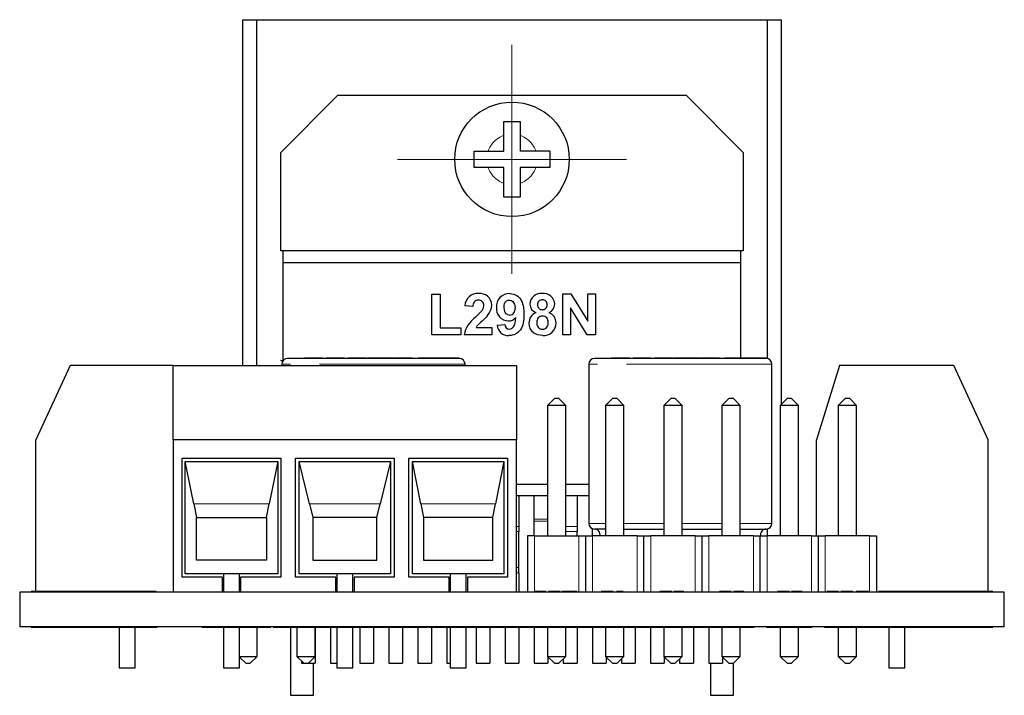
# Model space of a CAD drawing. Header units: millimetres. Extents: x 8.3 to 21.2, y 4.9 to 15.7.
# Tile 1 of 12: x 8.5 to 12.8, y 4.9 to 7.8. Entities that reach past the tile are written whole.
import ezdxf

# ---------------------------------------------------------------- set-up
doc = ezdxf.new("R2010")
doc.units = ezdxf.units.MM
doc.linetypes.add('PHANTOM', pattern=[1.27, 0.635, -0.127, 0.127, -0.127, 0.127, -0.127])

# ---------------------------------------------------------------- blocks, each defined once
blk = doc.blocks.new('SW_CENTERMARKSYMBOL_0')
at = {"color": 0, "linetype": 'Continuous', "lineweight": 18}
for p, q in [((0, 0.25), (0, 0.5)), ((0, 0), (0, 0.25)), ((-0.25, 0), (-0.5, 0)), ((0, 0), (-0.25, 0)), ((0, 0), (0, -0.25)), ((0, 0), (0.25, 0)), ((0.25, 0), (0.5, 0)), ((0, -0.25), (0, -0.5))]:
    blk.add_line(p, q, dxfattribs=at)

msp = doc.modelspace()

# ---------------------------------------------------------------- linework, layer by layer
at = {"color": 7, "linetype": 'Continuous', "lineweight": 25}
for p, q in [((9.4379, 6.3201), (9.4379, 7.8301)), ((9.4379, 7.8301), (9.4979, 7.8301)), ((9.4979, 6.3201), (9.4979, 7.8301)), ((9.4979, 7.8301), (11.7279, 7.8301)), ((11.7279, 7.8301), (11.7279, 6.3496)), ((11.7279, 7.8301), (11.7879, 7.8301)), ((11.7879, 7.8301), (11.7879, 6.1491)), ((9.8529, 7.5001), (9.6029, 7.2501)), ((9.8529, 7.5001), (11.3729, 7.5001)), ((11.6229, 7.2501), (11.3729, 7.5001)), ((10.5779, 7.3851), (10.6479, 7.3851)), ((10.5779, 7.3244), (10.5779, 7.3851)), ((10.6479, 7.3851), (10.6479, 7.3244)), ((10.5779, 7.2551), (10.5779, 7.3244)), ((10.6479, 7.3244), (10.6479, 7.2551)), ((9.6029, 6.8201), (9.6029, 7.2501)), ((10.4479, 7.2551), (10.5086, 7.2551)), ((10.4479, 7.1851), (10.4479, 7.2551)), ((10.5086, 7.2551), (10.5779, 7.2551)), ((10.7172, 7.2551), (10.6479, 7.2551)), ((10.7779, 7.2551), (10.7172, 7.2551)), ((10.7779, 7.2551), (10.7779, 7.1851)), ((11.6229, 7.2501), (11.6229, 6.8201)), ((10.5086, 7.1851), (10.4479, 7.1851)), ((10.5779, 7.1851), (10.5086, 7.1851)), ((10.5779, 7.1158), (10.5779, 7.1851)), ((10.7172, 7.1851), (10.6479, 7.1851)), ((10.6479, 7.1851), (10.6479, 7.1158)), ((10.7779, 7.1851), (10.7172, 7.1851)), ((10.5779, 7.0551), (10.5779, 7.1158)), ((10.6479, 7.1158), (10.6479, 7.0551)), ((10.6479, 7.0551), (10.5779, 7.0551)), ((9.6129, 6.8201), (9.6029, 6.8201)), ((11.6129, 6.8201), (9.6129, 6.8201)), ((9.6129, 6.7701), (9.6129, 6.8201)), ((11.6129, 6.7701), (11.6129, 6.8201)), ((11.6229, 6.8201), (11.6129, 6.8201)), ((9.6129, 6.3415), (9.6129, 6.7701)), ((9.6129, 6.7701), (11.6129, 6.7701)), ((11.6129, 6.3521), (11.6129, 6.7701)), ((10.2627, 6.6318), (10.2991, 6.6318)), ((10.2627, 6.4533), (10.2627, 6.6318)), ((10.2991, 6.6318), (10.2991, 6.4837)), ((10.8351, 6.4533), (10.8351, 6.6333)), ((10.8351, 6.6333), (10.8703, 6.6333)), ((10.8703, 6.6333), (10.9443, 6.5126)), ((10.9443, 6.6333), (10.9779, 6.6333)), ((10.9443, 6.5126), (10.9443, 6.6333)), ((10.9779, 6.6333), (10.9779, 6.4533)), ((10.4419, 6.5772), (10.4074, 6.5806)), ((10.9415, 6.4533), (10.8687, 6.5714)), ((10.8687, 6.5714), (10.8687, 6.4533)), ((10.5482, 6.4951), (10.5815, 6.4988)), ((10.3895, 6.4533), (10.2627, 6.4533)), ((10.2991, 6.4837), (10.3895, 6.4837)), ((10.3895, 6.4837), (10.3895, 6.4533)), ((10.5242, 6.4533), (10.4033, 6.4533)), ((10.4557, 6.4854), (10.5242, 6.4854)), ((10.5242, 6.4854), (10.5242, 6.4533)), ((10.8687, 6.4533), (10.8351, 6.4533)), ((10.9779, 6.4533), (10.9415, 6.4533)), ((9.6129, 6.3376), (9.6029, 6.3415)), ((9.6029, 6.3415), (9.6129, 6.3415)), ((9.6079, 6.3251), (9.6079, 6.3201)), ((10.2029, 6.3501), (9.6329, 6.3501)), ((9.7868, 6.3521), (9.7062, 6.3521)), ((9.8408, 6.3521), (9.8014, 6.3521)), ((9.8811, 6.3521), (9.8408, 6.3521)), ((9.9353, 6.3521), (9.8957, 6.3521)), ((9.9679, 6.3521), (9.9353, 6.3521)), ((9.9765, 6.3521), (9.9679, 6.3521)), ((10.0244, 6.3521), (9.9815, 6.3521)), ((10.0504, 6.3521), (10.0244, 6.3521)), ((10.0933, 6.3521), (10.0504, 6.3521)), ((10.1205, 6.3521), (10.0963, 6.3521)), ((10.1707, 6.3521), (10.1205, 6.3521)), ((10.1787, 6.3521), (10.1707, 6.3521)), ((10.2029, 6.3521), (10.2029, 6.3501)), ((10.3829, 6.3521), (10.2029, 6.3521)), ((10.3829, 6.3501), (10.2029, 6.3501)), ((10.3829, 6.3501), (10.3829, 6.3521)), ((10.4079, 6.3201), (10.4079, 6.3251)), ((10.9479, 6.3251), (10.9479, 5.6301)), ((11.5429, 6.3501), (10.9729, 6.3501)), ((11.1268, 6.3521), (11.0462, 6.3521)), ((11.1808, 6.3521), (11.1414, 6.3521)), ((11.2211, 6.3521), (11.1808, 6.3521)), ((11.2753, 6.3521), (11.2357, 6.3521)), ((11.3079, 6.3521), (11.2753, 6.3521)), ((11.3165, 6.3521), (11.3079, 6.3521)), ((11.3644, 6.3521), (11.3215, 6.3521)), ((11.3904, 6.3521), (11.3644, 6.3521)), ((11.4333, 6.3521), (11.3904, 6.3521)), ((11.4605, 6.3521), (11.4363, 6.3521)), ((11.5107, 6.3521), (11.4605, 6.3521)), ((11.5187, 6.3521), (11.5107, 6.3521)), ((11.5429, 6.3521), (11.5429, 6.3501)), ((11.7229, 6.3521), (11.5429, 6.3521)), ((11.7229, 6.3501), (11.5429, 6.3501)), ((11.7229, 6.3501), (11.7229, 6.3521)), ((11.7479, 5.6301), (11.7479, 6.3251)), ((8.6829, 6.3201), (8.5329, 5.9951)), ((9.1329, 6.3201), (8.6829, 6.3201)), ((9.1329, 5.9951), (9.1329, 6.3201)), ((9.1329, 6.3201), (10.6329, 6.3201)), ((10.6329, 6.3201), (10.6329, 5.9951)), ((12.0429, 6.3201), (11.9429, 5.9951)), ((12.5429, 6.3201), (12.0429, 6.3201)), ((12.6929, 5.9951), (12.5429, 6.3201)), ((10.7979, 6.1751), (10.7679, 6.1451)), ((10.8179, 6.1751), (10.7979, 6.1751)), ((10.8479, 6.1451), (10.8179, 6.1751)), ((11.0519, 6.1751), (11.0219, 6.1451)), ((11.0719, 6.1751), (11.0519, 6.1751)), ((11.1019, 6.1451), (11.0719, 6.1751)), ((11.3059, 6.1751), (11.2759, 6.1451)), ((11.3259, 6.1751), (11.3059, 6.1751)), ((11.3559, 6.1451), (11.3259, 6.1751)), ((11.5599, 6.1751), (11.5299, 6.1451)), ((11.5799, 6.1751), (11.5599, 6.1751)), ((11.6099, 6.1451), (11.5799, 6.1751)), ((11.8139, 6.1751), (11.7839, 6.1451)), ((11.8339, 6.1751), (11.8139, 6.1751)), ((11.8639, 6.1451), (11.8339, 6.1751)), ((12.0679, 6.1751), (12.0379, 6.1451)), ((12.0879, 6.1751), (12.0679, 6.1751)), ((12.1179, 6.1451), (12.0879, 6.1751)), ((10.7679, 6.1451), (10.7679, 5.5751)), ((10.8479, 6.1451), (10.7679, 6.1451)), ((10.8479, 5.5751), (10.8479, 6.1451)), ((11.0219, 6.1451), (11.0219, 5.5751)), ((11.1019, 6.1451), (11.0219, 6.1451)), ((11.1019, 5.5751), (11.1019, 6.1451)), ((11.2759, 6.1451), (11.2759, 5.5751)), ((11.3559, 6.1451), (11.2759, 6.1451)), ((11.3559, 5.5751), (11.3559, 6.1451)), ((11.5299, 6.1451), (11.5299, 5.5751)), ((11.6099, 6.1451), (11.5299, 6.1451)), ((11.6099, 5.5751), (11.6099, 6.1451)), ((11.7839, 6.1451), (11.7839, 5.5751)), ((11.8639, 6.1451), (11.7839, 6.1451)), ((11.8639, 5.5751), (11.8639, 6.1451)), ((12.0379, 6.1451), (12.0379, 5.5751)), ((12.1179, 6.1451), (12.0379, 6.1451)), ((12.1179, 5.5751), (12.1179, 6.1451)), ((8.5329, 5.3331), (8.5329, 5.9951)), ((9.1329, 5.9951), (9.1329, 5.3301)), ((10.6329, 5.9951), (9.1329, 5.9951)), ((10.6329, 5.3301), (10.6329, 5.9951)), ((11.9429, 5.5751), (11.9429, 5.9951)), ((12.6929, 5.3331), (12.6929, 5.9951)), ((9.1729, 5.9151), (9.6029, 5.9151)), ((9.1729, 5.3951), (9.1729, 5.9151)), ((9.2228, 5.7151), (9.1853, 5.9001)), ((9.1853, 5.9001), (9.5905, 5.9001)), ((9.1853, 5.4101), (9.1853, 5.9001)), ((9.5905, 5.9001), (9.553, 5.7151)), ((9.5905, 5.9001), (9.5905, 5.4101)), ((9.6029, 5.9151), (9.6029, 5.3951)), ((9.6679, 5.9151), (10.0979, 5.9151)), ((9.6679, 5.3951), (9.6679, 5.9151)), ((9.7282, 5.7151), (9.6829, 5.9001)), ((9.6829, 5.9001), (10.0829, 5.9001)), ((9.6829, 5.4101), (9.6829, 5.9001)), ((10.0829, 5.9001), (10.0376, 5.7151)), ((10.0829, 5.9001), (10.0829, 5.4101)), ((10.0979, 5.9151), (10.0979, 5.3951)), ((10.1629, 5.9151), (10.5929, 5.9151)), ((10.1629, 5.3951), (10.1629, 5.9151)), ((10.2149, 5.7151), (10.1779, 5.9001)), ((10.1779, 5.9001), (10.5779, 5.9001)), ((10.1779, 5.4101), (10.1779, 5.9001)), ((10.5779, 5.9001), (10.5409, 5.7151)), ((10.5779, 5.9001), (10.5779, 5.4101)), ((10.5929, 5.9151), (10.5929, 5.3951)), ((10.7679, 5.8001), (10.6329, 5.8001)), ((10.9479, 5.8001), (10.8479, 5.8001)), ((10.6429, 5.7501), (10.6329, 5.7501)), ((10.7099, 5.7501), (10.6429, 5.7501)), ((10.6429, 5.7501), (10.6429, 5.6164)), ((10.7679, 5.7501), (10.7099, 5.7501)), ((10.7099, 5.6485), (10.7099, 5.7501)), ((10.8969, 5.7501), (10.8479, 5.7501)), ((10.9479, 5.7501), (10.8969, 5.7501)), ((10.8969, 5.7501), (10.8969, 5.6164)), ((9.2228, 5.7151), (9.2349, 5.6551)), ((9.5409, 5.6551), (9.553, 5.7151)), ((9.7282, 5.7151), (9.7429, 5.6551)), ((10.0229, 5.6551), (10.0376, 5.7151)), ((10.2149, 5.7151), (10.2269, 5.6551)), ((10.5289, 5.6551), (10.5409, 5.7151)), ((9.2349, 5.6551), (9.5409, 5.6551)), ((9.2349, 5.4701), (9.2349, 5.6551)), ((9.5409, 5.6551), (9.5409, 5.4701)), ((10.0229, 5.6551), (9.7429, 5.6551)), ((9.7429, 5.6551), (9.7429, 5.4701)), ((10.0229, 5.4701), (10.0229, 5.6551)), ((10.5289, 5.6551), (10.2269, 5.6551)), ((10.2269, 5.6551), (10.2269, 5.4701)), ((10.5289, 5.4701), (10.5289, 5.6551)), ((10.7099, 5.6393), (10.7099, 5.6485)), ((10.7099, 5.5751), (10.7099, 5.6393)), ((10.6429, 5.6164), (10.6429, 5.5946)), ((10.6429, 5.437), (10.6429, 5.5946)), ((10.8969, 5.6164), (10.8969, 5.5946)), ((10.8969, 5.5751), (10.8969, 5.5946)), ((10.9639, 5.5751), (10.9639, 5.6068)), ((11.0219, 5.6051), (10.9729, 5.6051)), ((11.1019, 5.6051), (11.2779, 5.6051)), ((11.3559, 5.6051), (11.5319, 5.6051)), ((11.6099, 5.6051), (11.7229, 5.6051)), ((11.7279, 5.6056), (11.7279, 5.5751)), ((10.6809, 5.5751), (10.6809, 5.3301)), ((10.7109, 5.5751), (10.6809, 5.5751)), ((10.7109, 5.5751), (10.9049, 5.5751)), ((10.9049, 5.5751), (10.9349, 5.5751)), ((10.9349, 5.3301), (10.9349, 5.5751)), ((10.9349, 5.5751), (10.9649, 5.5751)), ((11.1589, 5.5751), (10.9649, 5.5751)), ((11.1589, 5.5751), (11.1889, 5.5751)), ((11.1889, 5.3301), (11.1889, 5.5751)), ((11.1889, 5.5751), (11.2189, 5.5751)), ((11.4129, 5.5751), (11.2189, 5.5751)), ((11.4129, 5.5751), (11.4429, 5.5751)), ((11.4429, 5.3301), (11.4429, 5.5751)), ((11.4429, 5.5751), (11.4729, 5.5751)), ((11.6669, 5.5751), (11.4729, 5.5751)), ((11.6669, 5.5751), (11.6969, 5.5751)), ((11.6969, 5.3301), (11.6969, 5.5751)), ((11.6969, 5.5751), (11.7269, 5.5751)), ((11.9209, 5.5751), (11.7269, 5.5751)), ((11.9209, 5.5751), (11.9509, 5.5751)), ((11.9509, 5.3301), (11.9509, 5.5751)), ((11.9509, 5.5751), (11.9809, 5.5751)), ((12.1749, 5.5751), (11.9809, 5.5751)), ((12.1749, 5.5751), (12.2049, 5.5751)), ((12.2049, 5.5751), (12.2049, 5.3301)), ((9.5409, 5.4701), (9.2349, 5.4701)), ((9.7429, 5.4701), (10.0229, 5.4701)), ((10.2269, 5.4701), (10.5289, 5.4701)), ((10.6429, 5.414), (10.6429, 5.437)), ((9.3479, 5.3951), (9.1729, 5.3951)), ((9.5905, 5.4101), (9.1853, 5.4101)), ((9.3479, 5.3301), (9.3479, 5.3951)), ((9.3529, 5.4101), (9.3529, 5.3301)), ((9.4229, 5.3301), (9.4229, 5.4101)), ((9.4279, 5.3951), (9.4279, 5.3301)), ((9.6029, 5.3951), (9.4279, 5.3951)), ((9.8429, 5.3951), (9.6679, 5.3951)), ((10.0829, 5.4101), (9.6829, 5.4101)), ((9.8429, 5.3301), (9.8429, 5.3951)), ((9.8479, 5.4101), (9.8479, 5.3301)), ((9.9179, 5.3301), (9.9179, 5.4101)), ((9.9229, 5.3951), (9.9229, 5.3301)), ((10.0979, 5.3951), (9.9229, 5.3951)), ((10.3379, 5.3951), (10.1629, 5.3951)), ((10.5779, 5.4101), (10.1779, 5.4101)), ((10.3379, 5.3301), (10.3379, 5.3951)), ((10.3429, 5.4101), (10.3429, 5.3301)), ((10.4129, 5.3301), (10.4129, 5.4101)), ((10.4179, 5.3951), (10.4179, 5.3301)), ((10.5929, 5.3951), (10.4179, 5.3951)), ((10.6429, 5.414), (10.6429, 5.3301)), ((8.5129, 5.3331), (8.5129, 5.3301)), ((9.0129, 5.3331), (8.5129, 5.3331)), ((9.0129, 5.3301), (9.0129, 5.3331)), ((9.059, 5.3321), (9.0129, 5.3321)), ((9.059, 5.3321), (9.059, 5.3301)), ((10.7104, 5.3301), (10.7104, 5.3321)), ((10.7603, 5.3321), (10.7104, 5.3321)), ((10.7603, 5.3301), (10.7603, 5.3321)), ((10.7716, 5.3301), (10.7716, 5.3321)), ((10.784, 5.3321), (10.7716, 5.3321)), ((10.8103, 5.3321), (10.784, 5.3321)), ((10.784, 5.3301), (10.784, 5.3321)), ((10.8103, 5.3301), (10.8103, 5.3321)), ((10.8237, 5.3321), (10.8103, 5.3321)), ((10.8237, 5.3301), (10.8237, 5.3321)), ((10.831, 5.3301), (10.831, 5.3321)), ((10.8451, 5.3321), (10.831, 5.3321)), ((10.8451, 5.3301), (10.8451, 5.3321)), ((10.8505, 5.3321), (10.8451, 5.3321)), ((10.8505, 5.3301), (10.8505, 5.3321)), ((10.8767, 5.3321), (10.8505, 5.3321)), ((10.8767, 5.3301), (10.8767, 5.3321)), ((10.8824, 5.3321), (10.8767, 5.3321)), ((10.8824, 5.3321), (10.8824, 5.3301)), ((10.8968, 5.3321), (10.8824, 5.3321)), ((10.8968, 5.3301), (10.8968, 5.3321)), ((11.0024, 5.3301), (11.0024, 5.3321)), ((11.0148, 5.3321), (11.0024, 5.3321)), ((11.0412, 5.3321), (11.0148, 5.3321)), ((11.0148, 5.3301), (11.0148, 5.3321)), ((11.0412, 5.3301), (11.0412, 5.3321)), ((11.0545, 5.3321), (11.0412, 5.3321)), ((11.0545, 5.3301), (11.0545, 5.3321)), ((11.069, 5.3301), (11.069, 5.3321)), ((11.0853, 5.3321), (11.069, 5.3321)), ((11.0853, 5.3321), (11.0853, 5.3301)), ((11.0978, 5.3321), (11.0853, 5.3321)), ((11.0978, 5.3301), (11.0978, 5.3321)), ((11.2582, 5.3301), (11.2582, 5.3321)), ((11.2705, 5.3321), (11.2582, 5.3321)), ((11.2969, 5.3321), (11.2705, 5.3321)), ((11.2705, 5.3301), (11.2705, 5.3321)), ((11.2969, 5.3301), (11.2969, 5.3321)), ((11.3103, 5.3321), (11.2969, 5.3321)), ((11.3103, 5.3301), (11.3103, 5.3321)), ((11.3199, 5.3301), (11.3199, 5.3321)), ((11.3639, 5.3321), (11.3199, 5.3321)), ((11.3639, 5.3321), (11.3639, 5.3301)), ((11.5184, 5.3301), (11.5184, 5.3321)), ((11.5308, 5.3321), (11.5184, 5.3321)), ((11.5572, 5.3321), (11.5308, 5.3321)), ((11.5308, 5.3301), (11.5308, 5.3321)), ((11.5572, 5.3301), (11.5572, 5.3321)), ((11.5705, 5.3321), (11.5572, 5.3321)), ((11.5705, 5.3301), (11.5705, 5.3321)), ((11.5812, 5.3301), (11.5812, 5.3321)), ((11.6028, 5.3321), (11.5812, 5.3321)), ((11.6249, 5.3321), (11.6028, 5.3321)), ((11.6249, 5.3301), (11.6249, 5.3321)), ((11.7724, 5.3301), (11.7724, 5.3321)), ((11.7848, 5.3321), (11.7724, 5.3321)), ((11.8112, 5.3321), (11.7848, 5.3321)), ((11.7848, 5.3301), (11.7848, 5.3321)), ((11.8112, 5.3301), (11.8112, 5.3321)), ((11.8245, 5.3321), (11.8112, 5.3321)), ((11.8245, 5.3301), (11.8245, 5.3321)), ((11.8335, 5.3301), (11.8335, 5.3321)), ((11.8604, 5.3321), (11.8335, 5.3321)), ((11.8604, 5.3301), (11.8604, 5.3321)), ((11.8725, 5.3321), (11.8604, 5.3321)), ((11.8725, 5.3301), (11.8725, 5.3321)), ((11.8806, 5.3321), (11.8725, 5.3321)), ((11.8806, 5.3301), (11.8806, 5.3321)), ((11.9882, 5.3301), (11.9882, 5.3321)), ((12.0381, 5.3321), (11.9882, 5.3321)), ((12.0381, 5.3301), (12.0381, 5.3321)), ((12.0494, 5.3301), (12.0494, 5.3321)), ((12.0617, 5.3321), (12.0494, 5.3321)), ((12.0881, 5.3321), (12.0617, 5.3321)), ((12.0617, 5.3301), (12.0617, 5.3321)), ((12.0881, 5.3301), (12.0881, 5.3321)), ((12.1015, 5.3321), (12.0881, 5.3321)), ((12.1015, 5.3301), (12.1015, 5.3321)), ((12.1154, 5.3301), (12.1154, 5.3321)), ((12.1377, 5.3321), (12.1154, 5.3321)), ((12.1562, 5.3321), (12.1377, 5.3321)), ((12.1704, 5.3321), (12.1562, 5.3321)), ((12.1704, 5.3301), (12.1704, 5.3321)), ((12.2065, 5.3301), (12.2065, 5.3321)), ((12.2129, 5.3331), (12.2129, 5.3301)), ((12.7129, 5.3331), (12.2129, 5.3331)), ((12.7129, 5.3301), (12.7129, 5.3331)), ((8.4629, 5.3301), (8.4629, 5.1791)), ((12.7629, 5.3301), (8.4629, 5.3301)), ((12.7629, 5.1791), (12.7629, 5.3301)), ((8.4629, 5.1791), (12.7629, 5.1791)), ((8.5129, 5.1791), (8.5129, 5.1761)), ((8.5129, 5.1761), (9.0129, 5.1761)), ((8.8979, 5.1761), (8.8979, 4.9991)), ((8.9679, 4.9991), (8.9679, 5.1761)), ((9.0129, 5.1761), (9.0129, 5.1791)), ((9.0129, 5.1761), (9.0629, 5.1761)), ((9.0629, 5.1761), (9.0629, 5.1791)), ((9.2579, 5.1791), (9.2579, 5.1761)), ((9.2579, 5.1761), (9.5179, 5.1761)), ((9.3529, 5.1761), (9.3529, 4.9991)), ((9.4229, 4.9991), (9.4229, 5.1761)), ((9.4999, 5.0491), (9.4999, 5.1761)), ((9.5179, 5.1761), (9.5179, 5.1791)), ((9.5179, 5.1761), (9.5599, 5.1761)), ((9.5599, 5.1761), (9.5599, 5.1791)), ((9.5704, 5.1791), (9.5704, 5.1761)), ((9.5704, 5.1761), (9.6139, 5.1761)), ((9.6139, 5.1791), (9.6139, 5.1761)), ((9.6139, 5.1761), (9.7539, 5.1761)), ((9.6454, 5.1761), (9.6454, 4.8791)), ((9.6739, 5.1761), (9.6739, 5.0491)), ((9.7529, 5.1791), (9.7529, 5.1761)), ((9.7529, 5.1761), (10.0129, 5.1761)), ((9.7539, 5.0491), (9.7539, 5.1761)), ((9.7539, 5.1761), (9.7539, 5.019)), ((9.8209, 5.1761), (9.8209, 5.019)), ((9.8479, 5.1761), (9.8479, 4.9991)), ((9.9179, 4.9991), (9.9179, 5.1761)), ((9.9479, 5.1761), (9.9479, 5.019)), ((10.0079, 5.1761), (10.0079, 5.019)), ((10.0129, 5.1761), (10.0129, 5.1791)), ((10.0129, 5.1771), (10.0352, 5.1771)), ((10.0129, 5.1761), (10.0779, 5.1761)), ((10.0352, 5.1771), (10.0352, 5.1791)), ((10.0749, 5.1761), (10.0749, 5.019)), ((10.0779, 5.1761), (10.0779, 5.1791)), ((10.0779, 5.1761), (10.1167, 5.1761)), ((10.1194, 5.1771), (10.1194, 5.1791)), ((10.1194, 5.1771), (10.2446, 5.1771)), ((10.1349, 5.1761), (10.1349, 5.019)), ((10.2019, 5.1761), (10.2019, 5.019)), ((10.2479, 5.1791), (10.2479, 5.1761)), ((10.2479, 5.1761), (10.5079, 5.1761)), ((10.2619, 5.1761), (10.2619, 5.019)), ((10.3289, 5.1761), (10.3289, 5.019)), ((10.3429, 5.1761), (10.3429, 4.9991)), ((10.4129, 4.9991), (10.4129, 5.1761)), ((10.4559, 5.1761), (10.4559, 5.019)), ((10.5079, 5.1761), (10.5079, 5.1791)), ((10.5079, 5.1771), (10.6868, 5.1771)), ((10.5159, 5.1761), (10.5159, 5.019)), ((10.5829, 5.1761), (10.5829, 5.019)), ((10.6429, 5.1761), (10.6429, 5.019)), ((10.6868, 5.1771), (10.7059, 5.1771)), ((10.7079, 5.1791), (10.7079, 5.1761)), ((10.7079, 5.1761), (10.9079, 5.1761)), ((10.7099, 5.1761), (10.7099, 5.019)), ((10.7679, 5.1761), (10.7679, 5.0491)), ((10.8479, 5.0491), (10.8479, 5.1761)), ((10.8969, 5.1761), (10.8969, 5.019)), ((10.9079, 5.1761), (10.9079, 5.1791)), ((10.9079, 5.1771), (10.9619, 5.1771)), ((10.9619, 5.1791), (10.9619, 5.1761)), ((10.9619, 5.1761), (11.1619, 5.1761)), ((10.9639, 5.1761), (10.9639, 5.019)), ((11.0219, 5.1761), (11.0219, 5.0491)), ((11.1019, 5.0491), (11.1019, 5.1761)), ((11.1509, 5.1761), (11.1509, 5.019)), ((11.1619, 5.1761), (11.1619, 5.1791)), ((11.1619, 5.1771), (11.2159, 5.1771)), ((11.1619, 5.1761), (11.2159, 5.1761)), ((11.2159, 5.1791), (11.2159, 5.1761)), ((11.2159, 5.1761), (11.4159, 5.1761)), ((11.2179, 5.1761), (11.2179, 5.019)), ((11.2759, 5.1761), (11.2759, 5.0491)), ((11.3559, 5.0491), (11.3559, 5.1761)), ((11.4049, 5.1761), (11.4049, 5.019)), ((11.4159, 5.1761), (11.4159, 5.1791)), ((11.4159, 5.1771), (11.4699, 5.1771)), ((11.4159, 5.1761), (11.4699, 5.1761)), ((11.4699, 5.1791), (11.4699, 5.1761)), ((11.4699, 5.1761), (11.6699, 5.1761)), ((11.4719, 5.1761), (11.4719, 5.019)), ((11.5299, 5.1761), (11.5299, 5.0491)), ((11.6099, 5.0491), (11.6099, 5.1761)), ((11.6699, 5.1761), (11.6699, 5.1791)), ((11.7239, 5.1791), (11.7239, 5.1761)), ((11.7239, 5.1761), (11.9239, 5.1761)), ((11.7839, 5.1761), (11.7839, 5.0491)), ((11.8639, 5.0491), (11.8639, 5.1761)), ((11.9239, 5.1761), (11.9239, 5.1791)), ((11.9779, 5.1791), (11.9779, 5.1761)), ((11.9779, 5.1761), (12.1779, 5.1761)), ((12.0379, 5.1761), (12.0379, 5.0491)), ((12.1179, 5.0491), (12.1179, 5.1761)), ((12.1779, 5.1761), (12.1779, 5.1791)), ((12.1779, 5.1761), (12.2129, 5.1761)), ((12.2129, 5.1791), (12.2129, 5.1761)), ((12.2129, 5.1761), (12.7129, 5.1761)), ((12.2579, 5.1761), (12.2579, 4.9991)), ((12.3279, 4.9991), (12.3279, 5.1761)), ((12.7129, 5.1761), (12.7129, 5.1791)), ((9.4229, 5.0491), (9.4999, 5.0491)), ((9.4229, 5.0461), (9.4499, 5.0191)), ((9.4699, 5.0191), (9.4999, 5.0491)), ((9.6739, 5.0491), (9.7039, 5.0191)), ((9.6739, 5.0491), (9.7539, 5.0491)), ((9.7239, 5.0191), (9.7539, 5.0491)), ((10.7679, 5.0491), (10.7979, 5.0191)), ((10.7679, 5.0491), (10.8479, 5.0491)), ((10.7699, 5.0471), (10.7699, 5.019)), ((10.8179, 5.0191), (10.8479, 5.0491)), ((10.8369, 5.0381), (10.8369, 5.019)), ((11.0219, 5.0491), (11.0519, 5.0191)), ((11.0219, 5.0491), (11.1019, 5.0491)), ((11.0239, 5.0471), (11.0239, 5.019)), ((11.0719, 5.0191), (11.1019, 5.0491)), ((11.0909, 5.0381), (11.0909, 5.019)), ((11.2759, 5.0491), (11.3059, 5.0191)), ((11.2759, 5.0491), (11.3559, 5.0491)), ((11.2779, 5.0471), (11.2779, 5.019)), ((11.3259, 5.0191), (11.3559, 5.0491)), ((11.3449, 5.0381), (11.3449, 5.019)), ((11.5299, 5.0491), (11.5599, 5.0191)), ((11.5299, 5.0491), (11.6099, 5.0491)), ((11.5319, 5.0471), (11.5319, 5.019)), ((11.5799, 5.0191), (11.6099, 5.0491)), ((11.7839, 5.0491), (11.8139, 5.0191)), ((11.7839, 5.0491), (11.8639, 5.0491)), ((11.8339, 5.0191), (11.8639, 5.0491)), ((12.0379, 5.0491), (12.0679, 5.0191)), ((12.0379, 5.0491), (12.1179, 5.0491)), ((12.0879, 5.0191), (12.1179, 5.0491)), ((8.8979, 4.9991), (8.9679, 4.9991)), ((9.3529, 4.9991), (9.4229, 4.9991)), ((9.4499, 5.0191), (9.4699, 5.0191)), ((9.6939, 5.0291), (9.6939, 5.019)), ((9.6939, 5.019), (9.7539, 5.019)), ((9.7039, 5.0191), (9.7239, 5.0191)), ((9.7454, 4.8791), (9.7454, 5.019)), ((9.8209, 5.019), (9.8479, 5.019)), ((9.8479, 4.9991), (9.9179, 4.9991)), ((9.9479, 5.019), (10.0079, 5.019)), ((10.0749, 5.019), (10.1349, 5.019)), ((10.2019, 5.019), (10.2619, 5.019)), ((10.3289, 5.019), (10.3429, 5.019)), ((10.3429, 4.9991), (10.4129, 4.9991)), ((10.4559, 5.019), (10.5159, 5.019)), ((10.5829, 5.019), (10.6429, 5.019)), ((10.7099, 5.019), (10.7699, 5.019)), ((10.7979, 5.0191), (10.8179, 5.0191)), ((10.8369, 5.019), (10.8969, 5.019)), ((10.9639, 5.019), (11.0239, 5.019)), ((11.0519, 5.0191), (11.0719, 5.0191)), ((11.0909, 5.019), (11.1509, 5.019)), ((11.2179, 5.019), (11.2779, 5.019)), ((11.3059, 5.0191), (11.3259, 5.0191)), ((11.3449, 5.019), (11.4049, 5.019)), ((11.4719, 5.019), (11.5319, 5.019)), ((11.4804, 5.019), (11.4804, 4.8791)), ((11.5599, 5.0191), (11.5799, 5.0191)), ((11.5804, 4.8791), (11.5804, 5.0196)), ((11.8139, 5.0191), (11.8339, 5.0191)), ((12.0679, 5.0191), (12.0879, 5.0191)), ((12.2579, 4.9991), (12.3279, 4.9991)), ((9.6454, 4.8791), (9.7454, 4.8791)), ((11.4804, 4.8791), (11.5804, 4.8791))]:
    msp.add_line(p, q, dxfattribs=at)
at = {"color": 8, "linetype": 'PHANTOM', "lineweight": 18}
for p, q in [((10.4079, 6.3251), (9.6079, 6.3251)), ((11.7479, 6.3251), (10.9479, 6.3251)), ((9.2228, 5.7151), (9.553, 5.7151)), ((10.0376, 5.7151), (9.7282, 5.7151)), ((10.5409, 5.7151), (10.2149, 5.7151)), ((10.7099, 5.6485), (10.7679, 5.6485)), ((10.7679, 5.6393), (10.7099, 5.6393)), ((10.6329, 5.6164), (10.6429, 5.6164)), ((10.6429, 5.5946), (10.6329, 5.5946)), ((10.8479, 5.6164), (10.8969, 5.6164)), ((10.8969, 5.5946), (10.8479, 5.5946)), ((11.0219, 5.6301), (10.9479, 5.6301)), ((11.2759, 5.6301), (11.1019, 5.6301)), ((11.5299, 5.6301), (11.3559, 5.6301)), ((11.7479, 5.6301), (11.6099, 5.6301)), ((10.7109, 5.3321), (10.7109, 5.5751)), ((10.9049, 5.5751), (10.9049, 5.3301)), ((10.9649, 5.5751), (10.9649, 5.3301)), ((11.1589, 5.3301), (11.1589, 5.5751)), ((11.2189, 5.5751), (11.2189, 5.3301)), ((11.4129, 5.3301), (11.4129, 5.5751)), ((11.4729, 5.5751), (11.4729, 5.3301)), ((11.6669, 5.3301), (11.6669, 5.5751)), ((11.7269, 5.5751), (11.7269, 5.3301)), ((11.9209, 5.3301), (11.9209, 5.5751)), ((11.9809, 5.5751), (11.9809, 5.3301)), ((12.1749, 5.3301), (12.1749, 5.5751)), ((10.6329, 5.437), (10.6429, 5.437)), ((10.6429, 5.414), (10.6329, 5.414)), ((11.6028, 5.3301), (11.6028, 5.3321)), ((12.1377, 5.3301), (12.1377, 5.3321)), ((12.1562, 5.3301), (12.1562, 5.3321)), ((10.6868, 5.1771), (10.6868, 5.1791))]:
    msp.add_line(p, q, dxfattribs=at)
at = {"color": 7, "linetype": 'Continuous', "lineweight": 25, "flags": 128}
for points in [[(10.6025, 6.634), (10.6045, 6.6339), (10.6125, 6.6332), (10.6203, 6.6314), (10.6241, 6.6301), (10.6313, 6.6266), (10.638, 6.6221), (10.641, 6.6195), (10.6466, 6.6137), (10.6514, 6.6073), (10.6534, 6.6038), (10.6568, 6.5966), (10.6594, 6.589), (10.6614, 6.5813), (10.6629, 6.5734), (10.6634, 6.5694), (10.6643, 6.5615), (10.6645, 6.5575), (10.6649, 6.5503), (10.665, 6.5431)], [(10.4825, 6.5603), (10.4878, 6.5709), (10.4896, 6.5814)], [(10.5787, 6.5732), (10.5787, 6.5752), (10.5793, 6.5832), (10.5804, 6.5884), (10.5837, 6.596), (10.5896, 6.602), (10.5962, 6.6048), (10.6009, 6.6053)], [(10.6009, 6.6053), (10.6029, 6.6052), (10.6094, 6.6035), (10.6123, 6.6018), (10.6159, 6.599), (10.6216, 6.5916), (10.6237, 6.5871), (10.6251, 6.5823), (10.6263, 6.5703)], [(10.454, 6.5308), (10.4728, 6.549), (10.4825, 6.5603)], [(10.5061, 6.5378), (10.5048, 6.5362), (10.4994, 6.5303), (10.4938, 6.5246), (10.488, 6.5191), (10.4851, 6.5164), (10.4821, 6.5137), (10.4763, 6.5083), (10.4705, 6.5028), (10.4676, 6.5), (10.4648, 6.4971), (10.4599, 6.4916), (10.4557, 6.4854)], [(10.6027, 6.5396), (10.6007, 6.5397), (10.5934, 6.5415), (10.5902, 6.5433), (10.5874, 6.5457), (10.5829, 6.5516), (10.5813, 6.5552), (10.5796, 6.5617), (10.5787, 6.5732)], [(10.665, 6.5431), (10.665, 6.5411), (10.6648, 6.5331), (10.6646, 6.5292), (10.6639, 6.5212), (10.6635, 6.5172), (10.6629, 6.5132), (10.6615, 6.5054), (10.6595, 6.4976), (10.657, 6.49), (10.6537, 6.4827), (10.6496, 6.4758), (10.6446, 6.4696), (10.6388, 6.464), (10.6323, 6.4593), (10.6289, 6.4572), (10.6216, 6.4539), (10.6139, 6.4517), (10.6099, 6.451), (10.599, 6.4501)], [(10.6016, 6.4788), (10.6036, 6.4789), (10.6103, 6.4807), (10.6133, 6.4823), (10.6196, 6.4884), (10.622, 6.4923), (10.6238, 6.4965), (10.6252, 6.5009), (10.6262, 6.5053), (10.6278, 6.5142), (10.6284, 6.5187), (10.6293, 6.5294)], [(10.747, 6.4501), (10.7245, 6.4534), (10.7061, 6.463)]]:
    msp.add_lwpolyline(points, dxfattribs=at)
at = {"color": 7, "linetype": 'Continuous', "lineweight": 25}
msp.add_circle((10.6129, 7.2201), 0.25, dxfattribs=at)
at = {"color": 8, "linetype": 'PHANTOM', "lineweight": 18}
for centre, start, end in [((10.6127, 7.2203), 108.4745, 161.5255), ((10.6131, 7.2203), 18.4745, 71.5255), ((10.6127, 7.2199), 198.4745, 251.5255), ((10.6131, 7.2199), 288.4745, 341.5255)]:
    msp.add_arc(centre, 0.1097, start, end, dxfattribs=at)
at = {"color": 7, "linetype": 'Continuous', "lineweight": 25}
for centre, radius, start, end in [((10.4624, 6.5792), 0.055, 85.0529, 178.5566), ((10.4727, 6.5828), 0.0515, 1.2245, 96.2478), ((10.6016, 6.577), 0.0569, 89.0348, 183.8824), ((10.7391, 6.5865), 0.0479, 82.5433, 178.7072), ((10.7507, 6.5855), 0.0488, 2.4512, 96.2984), ((10.4668, 6.5802), 0.0251, 91.0799, 186.985), ((10.4674, 6.583), 0.0223, 355.9647, 92.7029), ((10.4523, 6.5855), 0.0719, 318.4084, 358.6961), ((10.7304, 6.5871), 0.0391, 179.2318, 249.6955), ((10.7448, 6.5857), 0.0208, 87.2344, 181.6742), ((10.7446, 6.5839), 0.0206, 176.7049, 272.2038), ((10.7462, 6.5841), 0.0208, 267.5657, 3.155), ((10.7465, 6.586), 0.0205, 357.952, 92.048), ((10.7598, 6.5872), 0.0396, 291.9137, 0.6087), ((10.5989, 6.5686), 0.0543, 175.1858, 267.7321), ((10.6005, 6.5657), 0.0262, 274.7448, 10.2169), ((10.7345, 6.5061), 0.0477, 111.7129, 181.6247), ((10.7589, 6.5069), 0.0462, 359.1773, 70.2316), ((10.5283, 6.427), 0.1277, 125.6016, 168.1015), ((10.5971, 6.4991), 0.049, 184.6865, 272.2004), ((10.6019, 6.4992), 0.0204, 180.9209, 269.0791), ((10.5974, 6.5556), 0.0413, 269.1561, 320.6392), ((10.7374, 6.5029), 0.0506, 177.869, 231.8962), ((10.7471, 6.5044), 0.0265, 172.0402, 268.3858), ((10.7467, 6.5098), 0.0259, 91.6442, 184.0063), ((10.7456, 6.5102), 0.0255, 354.482, 89.306), ((10.7453, 6.5038), 0.026, 272.2531, 8.6547), ((10.7508, 6.5044), 0.0544, 265.9736, 1.9631), ((9.6329, 6.3251), 0.025, 90, 180), ((10.3829, 6.3251), 0.025, 0, 90), ((10.9729, 6.3251), 0.025, 90, 180), ((11.7229, 6.3251), 0.025, 0, 90), ((10.9729, 5.6301), 0.025, 180, 270), ((10.9729, 5.5801), 0.025, 348.463, 90), ((11.7229, 5.5801), 0.025, 90, 191.537), ((11.7229, 5.6301), 0.025, 270, 0)]:
    msp.add_arc(centre, radius, start, end, dxfattribs=at)

# ---------------------------------------------------------------- block references
at = {"color": 7, "linetype": 'Continuous', "lineweight": 18}
msp.add_blockref('SW_CENTERMARKSYMBOL_0', (10.6129, 7.2201), dxfattribs=at)

doc.saveas('drawing.dxf')
